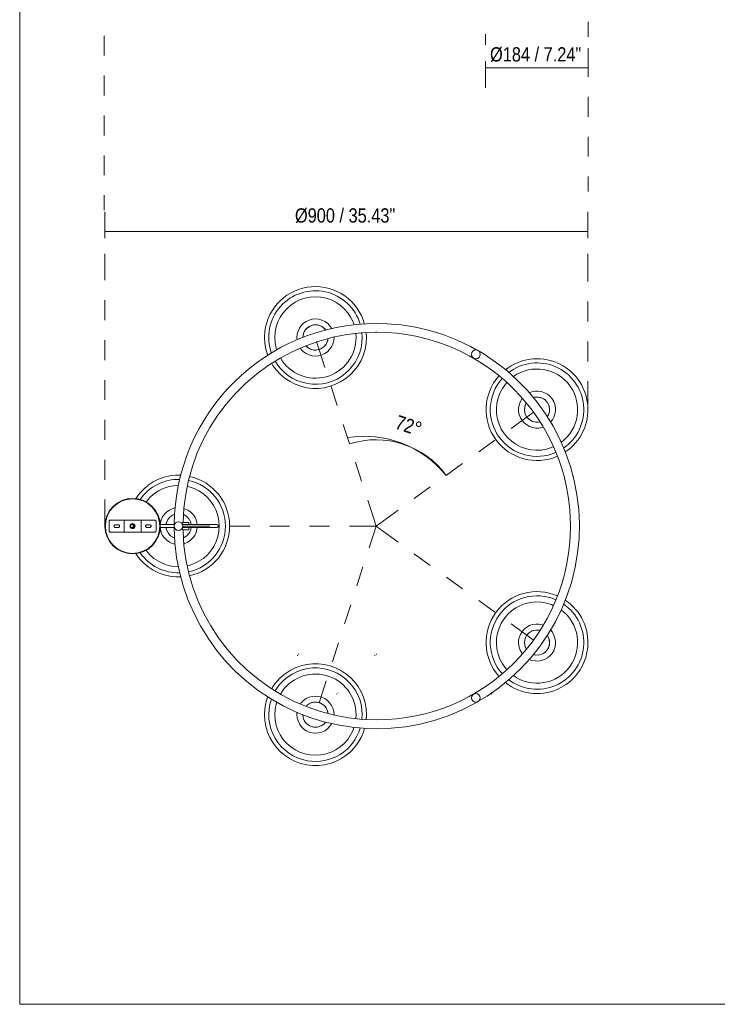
# Model space of a CAD drawing. Header units: millimetres. Extents: x 0 to 8.3, y 0 to 11.7.
# Tile 1 of 4: x 0 to 4.1, y 0 to 5.8. Entities that reach past the tile are written whole.
import ezdxf

# ---------------------------------------------------------------- set-up
doc = ezdxf.new("R2010")
doc.units = ezdxf.units.MM
doc.layers.add('PDF_Geometría', color=7, linetype='Continuous')
doc.layers.add('PDF_Texto', color=7, linetype='Continuous', true_color=0x5b5b5b)
doc.styles.add('PDF Arial Narrow', font='ARIALN.TTF')

msp = doc.modelspace()

# ---------------------------------------------------------------- linework, layer by layer
at = {"layer": 'PDF_Geometría', "lineweight": 18}
msp.add_lwpolyline([(0.0016, 11.6917), (0.0016, 0), (8.2684, 0), (8.2684, 11.6917)], close=True, dxfattribs=at)
at = {"layer": 'PDF_Geometría', "color": 254, "lineweight": 9, "true_color": 0xd2d2d2}
for points in [[(3.3689, 5.8194), (3.3689, 5.7299)], [(0.5026, 5.7374), (0.5026, 5.6193)], [(2.7623, 5.7471), (2.7623, 5.6831)], [(3.3689, 5.6118), (3.3689, 5.4937)], [(0.5026, 5.5012), (0.5026, 5.3831)], [(3.3689, 5.3756), (3.3689, 5.2575)], [(0.5026, 5.265), (0.5026, 5.1469)], [(3.3689, 5.1394), (3.3689, 5.0213)], [(0.5026, 5.0288), (0.5026, 4.9107)], [(3.3689, 4.9032), (3.3689, 4.8138)], [(0.5026, 4.7926), (0.5026, 4.704)], [(0.5056, 4.2885), (0.5056, 4.4448)], [(3.3687, 4.2807), (3.3687, 4.4448)], [(0.5056, 4.0523), (0.5056, 4.1704)], [(3.3687, 4.0445), (3.3687, 4.1626)], [(0.5056, 3.8161), (0.5056, 3.9342)], [(1.8104, 3.7725), (1.7611, 3.9255)], [(3.3687, 3.8083), (3.3687, 3.9264)], [(0.5056, 3.5799), (0.5056, 3.698)], [(3.3687, 3.5262), (3.3687, 3.6902)], [(1.8828, 3.5476), (1.8466, 3.66)], [(2.9129, 3.4116), (3.0431, 3.5059)], [(0.5056, 3.3437), (0.5056, 3.4618)], [(1.9552, 3.3228), (1.919, 3.4352)], [(2.7216, 3.2731), (2.8172, 3.3424)], [(0.5056, 3.1075), (0.5056, 3.2256)], [(2.0276, 3.098), (1.9914, 3.2104)], [(2.5303, 3.1346), (2.6259, 3.2039)], [(2.3389, 2.9961), (2.4346, 3.0654)], [(0.5056, 2.8331), (0.5056, 2.9894)], [(2.2433, 2.9268), (2.1131, 2.8326), (2.0638, 2.9856)], [(0.9689, 2.8326), (1.1289, 2.8326)], [(1.247, 2.8326), (1.3651, 2.8326)], [(1.4831, 2.8326), (1.6012, 2.8326)], [(1.7193, 2.8326), (1.8374, 2.8326)], [(1.9555, 2.8326), (2.1155, 2.8326)], [(2.0713, 2.703), (2.1131, 2.8326), (2.2433, 2.7383)], [(2.3389, 2.669), (2.4346, 2.5998)], [(2.0351, 2.5906), (1.9989, 2.4782)], [(2.5303, 2.5305), (2.6259, 2.4613)], [(2.7216, 2.392), (2.8172, 2.3228)], [(1.9627, 2.3658), (1.9265, 2.2533)], [(2.9129, 2.2535), (3.0431, 2.1592)], [(1.8903, 2.1409), (1.8541, 2.0285)], [(1.8179, 1.9161), (1.7761, 1.7865)]]:
    msp.add_lwpolyline(points, dxfattribs=at)
at = {"layer": 'PDF_Geometría', "color": 251, "lineweight": 9, "true_color": 0x5b5b5b}
for points in [[(2.7623, 5.4285), (2.7623, 5.5466), (3.3689, 5.5466), (3.3689, 5.6647)], [(2.7623, 5.5466), (2.7623, 5.586)], [(3.3689, 5.5466), (3.3689, 5.5072)], [(0.5056, 4.6949), (0.5056, 4.5768), (3.3687, 4.5768), (3.3687, 4.6949)], [(0.5056, 4.5768), (0.5056, 4.5374)], [(3.3687, 4.5768), (3.3687, 4.5374)], [(1.9562, 3.3196), (1.9562, 3.3196)], [(2.5276, 3.1327), (2.5276, 3.1327)]]:
    msp.add_lwpolyline(points, dxfattribs=at)
at = {"layer": 'PDF_Geometría', "lineweight": 20}
for points in [[(2.0447, 4.0298, 0.824668), (1.4544, 3.9849), (1.4523, 3.9499), (1.4544, 3.9148), (1.4605, 3.8802), (1.4705, 3.8466), (1.4717, 3.8439)], [(2.7106, 3.8754), (2.6724, 3.8971), (2.5944, 3.9343), (2.514, 3.9657), (2.4316, 3.9913), (2.3475, 4.0109), (2.2623, 4.0244), (2.1763, 4.0317), (2.1172, 4.0332, 0.412401), (0.9174, 2.8414)], [(1.6859, 3.9802), (1.6811, 3.9654), (1.6794, 3.9502, -0.729701), (1.8146, 3.9938), (1.8041, 4.0054)], [(0.9639, 2.8477), (0.965, 2.8493), (0.9682, 2.8532), (0.9694, 2.8547), (0.9694, 2.8547), (0.9742, 2.939), (0.9851, 3.0227), (1.0021, 3.1053), (1.0251, 3.1865), (1.0541, 3.2658), (1.0888, 3.3428), (1.129, 3.417), (1.1746, 3.488), (1.2253, 3.5555), (1.2808, 3.6191), (1.3409, 3.6784), (1.4051, 3.7331), (1.4732, 3.783), (1.5448, 3.8278), (1.6194, 3.8672), (1.6968, 3.9009), (1.7764, 3.9289), (1.8579, 3.951), (1.9408, 3.9671), (2.0246, 3.977), (2.1089, 3.9807), (2.1172, 3.9807, -1), (2.1172, 1.6847), (2.0329, 1.6878), (1.949, 1.6971), (1.866, 1.7125), (1.7844, 1.734), (1.7046, 1.7614), (1.627, 1.7946), (1.552, 1.8335), (1.4801, 1.8777), (1.4117, 1.9271), (1.347, 1.9814), (1.2866, 2.0403), (1.2306, 2.1034), (1.1794, 2.1706), (1.1333, 2.2413), (1.0925, 2.3152), (1.0572, 2.3918), (1.0277, 2.4709), (1.0041, 2.552), (0.9865, 2.6345), (0.975, 2.7181), (0.9696, 2.8024), (0.9694, 2.8107), (0.9694, 2.8107), (0.9682, 2.8122), (0.965, 2.816), (0.9639, 2.8176)], [(1.5159, 3.8094), (1.5227, 3.7976), (1.5419, 3.7718), (1.564, 3.7483), (1.5887, 3.7276), (1.6156, 3.7099), (1.6444, 3.6955), (1.6747, 3.6844), (1.706, 3.677, 0.466306), (2.0312, 3.9499), (2.0296, 3.9769)], [(1.5463, 3.8285, 0.765532), (1.9949, 3.9499), (1.9933, 3.9732)], [(2.8411, 3.7222, 0.352895), (2.8227, 3.3452, 0.353948), (3.188, 3.2467)], [(2.8601, 3.7064, 0.353632), (2.8427, 3.3598, 0.353909), (3.1781, 3.2693)], [(1.0026, 2.5624, 0.353716), (1.2205, 2.8327, 0.353716), (1.0026, 3.1029)], [(1.0083, 2.5384, 0.353298), (1.2453, 2.8327, 0.353297), (1.0083, 3.127)], [(0.6628, 2.8249, 0.668465), (0.6758, 2.8354), (0.6751, 2.8372), (0.6736, 2.8391), (0.6718, 2.8405), (0.6696, 2.8414), (0.6673, 2.8417), (0.6649, 2.8414), (0.6628, 2.8405)], [(3.188, 2.4187, 0.353954), (2.8227, 2.3202, 0.352895), (2.8411, 1.9431)], [(3.1781, 2.3961, 0.353909), (2.8427, 2.3056, 0.353632), (2.8601, 1.9589)], [(2.0296, 1.6884), (2.0312, 1.7157, 0.466306), (1.706, 1.9886), (1.6747, 1.9812), (1.6444, 1.9701), (1.6156, 1.9557), (1.5887, 1.938), (1.564, 1.9173), (1.5419, 1.8938), (1.5227, 1.868), (1.5158, 1.856)], [(1.9933, 1.6922), (1.9949, 1.7157, 0.766085), (1.5461, 1.8368)], [(1.493, 1.8077, 0.463451), (1.706, 1.4429, 0.382075), (2.0192, 1.6367)], [(1.8135, 1.6713, -0.72238), (1.6795, 1.715), (1.6811, 1.7002)]]:
    msp.add_lwpolyline(points, format="xyb", dxfattribs=at)
for points in [[(1.9824, 4.0247), (1.9766, 4.042), (1.9626, 4.0702), (1.9451, 4.0964), (1.9244, 4.1201), (1.9007, 4.1408), (1.8745, 4.1583), (1.8463, 4.1723), (1.8165, 4.1824), (1.7856, 4.1885), (1.7542, 4.1906), (1.7227, 4.1885), (1.6919, 4.1824), (1.662, 4.1723), (1.6338, 4.1583), (1.6076, 4.1408), (1.5839, 4.1201), (1.5632, 4.0964), (1.5457, 4.0702), (1.5318, 4.042), (1.5216, 4.0122), (1.5155, 3.9813), (1.5134, 3.9499), (1.5155, 3.9184), (1.5216, 3.8876), (1.5256, 3.8759)], [(1.6457, 3.9354), (1.6444, 3.9499), (1.6461, 3.9689), (1.651, 3.9874), (1.6591, 4.0047), (1.6701, 4.0204), (1.6836, 4.0339), (1.6993, 4.0449), (1.7166, 4.053), (1.7351, 4.0579), (1.7542, 4.0596), (1.7732, 4.0579), (1.7917, 4.053), (1.809, 4.0449), (1.8247, 4.0339), (1.8382, 4.0204), (1.8492, 4.0047), (1.8505, 4.0019)], [(1.4949, 3.7962), (1.502, 3.784), (1.5229, 3.7558), (1.547, 3.7303), (1.5739, 3.7078), (1.6032, 3.6885), (1.6346, 3.6727), (1.6676, 3.6607), (1.7017, 3.6526), (1.7366, 3.6485), (1.7717, 3.6485), (1.8066, 3.6526), (1.8407, 3.6607), (1.8737, 3.6727), (1.9051, 3.6885), (1.9344, 3.7078), (1.9613, 3.7303), (1.9854, 3.7558), (2.0063, 3.784), (2.0239, 3.8144), (2.0378, 3.8466), (2.0478, 3.8802), (2.0539, 3.9148), (2.056, 3.9499), (2.0543, 3.978)], [(1.716, 4.014), (1.7042, 4.0054), (1.6937, 3.9938)], [(1.7463, 4.0241), (1.7311, 4.0209)], [(1.7915, 4.0145), (1.7772, 4.0209), (1.762, 4.0241)], [(1.8638, 3.9513), (1.8639, 3.9499), (1.8622, 3.9308), (1.8573, 3.9123), (1.8492, 3.895), (1.8382, 3.8793), (1.8247, 3.8658), (1.809, 3.8548), (1.7917, 3.8467), (1.7732, 3.8418), (1.7542, 3.8401), (1.7351, 3.8418), (1.7166, 3.8467), (1.6993, 3.8548), (1.6836, 3.8658), (1.6701, 3.8793), (1.6648, 3.8868)], [(1.6988, 3.9007), (1.7056, 3.893), (1.7238, 3.8815), (1.7444, 3.8757), (1.7659, 3.876), (1.7864, 3.8824), (1.8043, 3.8943), (1.818, 3.9109), (1.8264, 3.9306), (1.8281, 3.9435)], [(1.8041, 3.8943), (1.8146, 3.9059), (1.8224, 3.9195), (1.8272, 3.9343), (1.8282, 3.9435)], [(1.6985, 3.9006), (1.7042, 3.8943), (1.7168, 3.8852)], [(1.7311, 3.8788), (1.7463, 3.8756), (1.7611, 3.8756)], [(1.7772, 3.8788), (1.7915, 3.8852)], [(2.7229, 1.797), (2.7705, 1.8254), (2.8411, 1.875), (2.9081, 1.9295), (2.9709, 1.9886), (3.0294, 2.0522), (3.0831, 2.1197), (3.1318, 2.191), (3.1753, 2.2655), (3.2133, 2.343), (3.2457, 2.423), (3.2722, 2.5052), (3.2928, 2.589), (3.3072, 2.6741), (3.3156, 2.76), (3.3177, 2.8463), (3.3136, 2.9325), (3.3033, 3.0182), (3.2869, 3.103), (3.2645, 3.1863), (3.2361, 3.2679), (3.2019, 3.3471), (3.1622, 3.4237), (3.117, 3.4973), (3.0667, 3.5674), (3.0114, 3.6337), (2.9515, 3.6959), (2.8874, 3.7536), (2.8192, 3.8066), (2.7474, 3.8545), (2.7233, 3.8682)], [(2.8882, 3.6833), (2.8798, 3.6741), (2.8616, 3.6484), (2.847, 3.6205), (2.8361, 3.591), (2.8291, 3.5603), (2.8262, 3.5289), (2.8275, 3.4975), (2.8328, 3.4664), (2.8421, 3.4364), (2.8553, 3.4078), (2.8721, 3.3811), (2.8922, 3.3569), (2.9154, 3.3355), (2.9411, 3.3174), (2.969, 3.3027), (2.9985, 3.2918), (3.0292, 3.2849), (3.0606, 3.282), (3.092, 3.2832), (3.1231, 3.2886), (3.1531, 3.2979), (3.1634, 3.3026)], [(3.0206, 3.622), (3.0366, 3.6281), (3.0554, 3.6318), (3.0745, 3.6321), (3.0934, 3.6291), (3.1115, 3.6229), (3.1282, 3.6136), (3.1431, 3.6016), (3.1556, 3.5871), (3.1655, 3.5707), (3.1723, 3.5529), (3.176, 3.5341), (3.1763, 3.515), (3.1733, 3.4961), (3.1671, 3.478), (3.1578, 3.4613), (3.1472, 3.4481)], [(3.1031, 3.4195), (3.0971, 3.4172), (3.0783, 3.4135), (3.0592, 3.4132), (3.0403, 3.4162), (3.0222, 3.4224), (3.0055, 3.4317), (2.9906, 3.4437), (2.9781, 3.4581), (2.9682, 3.4745), (2.9614, 3.4924), (2.9577, 3.5112), (2.9574, 3.5303), (2.9604, 3.5492), (2.9666, 3.5673), (2.9759, 3.584), (2.9799, 3.5889)], [(3.0031, 3.561), (3.0011, 3.5582), (2.9937, 3.5381), (2.9923, 3.5167), (2.9971, 3.4957), (3.0064, 3.4787), (3.0213, 3.4633), (3.0401, 3.4528), (3.061, 3.4481), (3.0825, 3.4495), (3.0836, 3.4499)], [(3.0591, 3.5969), (3.0441, 3.5937)], [(3.1274, 3.48), (3.1326, 3.487), (3.14, 3.5072), (3.1414, 3.5286), (3.1366, 3.5495), (3.1274, 3.5666), (3.1124, 3.582), (3.0936, 3.5925), (3.0727, 3.5972), (3.0513, 3.5958), (3.0445, 3.5933)], [(3.1168, 3.5781), (3.1042, 3.5873), (3.0899, 3.5937), (3.0747, 3.5969)], [(3.1399, 3.5382), (3.1351, 3.553), (3.1273, 3.5665), (3.1174, 3.5775)], [(2.9986, 3.553), (2.9938, 3.5382), (2.9922, 3.5226), (2.9938, 3.5071)], [(3.1399, 3.5071), (3.1416, 3.5226)], [(2.9986, 3.4922), (3.0064, 3.4787), (3.0169, 3.4671), (3.0295, 3.4579)], [(3.0438, 3.4516), (3.0591, 3.4483), (3.0747, 3.4483)], [(3.1278, 3.4795), (3.1351, 3.4922)], [(0.9562, 3.134), (0.9259, 3.134), (0.891, 3.1299), (0.8569, 3.1218), (0.8239, 3.1098), (0.7925, 3.0941), (0.7632, 3.0748), (0.7363, 3.0522), (0.7122, 3.0267), (0.6913, 2.9985), (0.6895, 2.9954)], [(0.9419, 3.0733), (0.912, 3.0714), (0.8811, 3.0652), (0.8513, 3.0551), (0.8231, 3.0412), (0.7969, 3.0237), (0.7732, 3.0029), (0.7525, 2.9792), (0.7501, 2.9756)], [(0.9941, 2.5979), (1.0058, 2.6002), (1.0356, 2.6103), (1.0638, 2.6242), (1.09, 2.6417), (1.1137, 2.6625), (1.1344, 2.6861), (1.1519, 2.7123), (1.1659, 2.7406), (1.176, 2.7704), (1.1821, 2.8013), (1.1842, 2.8327), (1.1821, 2.8641), (1.176, 2.895), (1.1659, 2.9248), (1.1519, 2.9531), (1.1344, 2.9792), (1.1137, 3.0029), (1.09, 3.0237), (1.0638, 3.0412), (1.0356, 3.0551), (1.0058, 3.0652), (0.9941, 3.0675)], [(0.8345, 2.8415), (0.8354, 2.8517), (0.8403, 2.8702), (0.8484, 2.8876), (0.8594, 2.9032), (0.8729, 2.9167), (0.8886, 2.9277), (0.9059, 2.9358), (0.9217, 2.94)], [(0.9746, 2.9375), (0.981, 2.9358), (0.9983, 2.9277), (1.014, 2.9167), (1.0275, 2.9032), (1.0385, 2.8876), (1.0466, 2.8702), (1.0515, 2.8517), (1.0524, 2.8417)], [(0.6122, 2.8688), (0.6112, 2.8688), (0.6098, 2.8688), (0.6082, 2.8688), (0.6065, 2.8688)], [(0.6169, 2.8688), (0.6149, 2.8688), (0.6135, 2.8688)], [(0.6262, 2.8688), (0.6228, 2.8688), (0.6197, 2.8688), (0.6177, 2.8688)], [(0.6197, 2.7966), (0.6197, 2.8688)], [(0.7275, 2.8688), (0.7262, 2.8688), (0.7241, 2.8688), (0.7214, 2.8688), (0.7182, 2.8688), (0.7148, 2.8688)], [(0.7214, 2.8688), (0.7214, 2.7966)], [(0.7345, 2.8688), (0.7328, 2.8688), (0.7312, 2.8688), (0.7298, 2.8688), (0.7288, 2.8688)], [(0.8752, 2.8631), (0.8704, 2.8482), (0.8697, 2.8416)], [(0.92, 2.9029), (0.9112, 2.9002), (0.8933, 2.8882), (0.8796, 2.8717), (0.8712, 2.8519), (0.8698, 2.8416)], [(0.8935, 2.8882), (0.883, 2.8766)], [(0.92, 2.9036), (0.9061, 2.8974)], [(1.0169, 2.8417), (1.0152, 2.8539), (1.0062, 2.8734), (0.992, 2.8896), (0.9738, 2.901), (0.9724, 2.9014)], [(1.0039, 2.8766), (0.9934, 2.8882), (0.9808, 2.8974)], [(1.0172, 2.8417), (1.0165, 2.8482), (1.0117, 2.8631)], [(0.6667, 2.8468), (0.6705, 2.8468), (0.6743, 2.8468)], [(0.6743, 2.8186), (0.6705, 2.8186), (0.6667, 2.8186)], [(0.667, 2.8427), (0.6669, 2.8414)], [(0.6669, 2.824), (0.667, 2.8227)], [(0.6765, 2.8417), (0.6687, 2.8417), (0.6673, 2.8417)], [(0.6765, 2.8237), (0.6687, 2.8237), (0.6673, 2.8237)], [(0.9182, 2.8417), (0.9117, 2.8417), (0.867, 2.8417), (0.8341, 2.8417)], [(0.9182, 2.8237), (0.9117, 2.8237), (0.867, 2.8237), (0.8341, 2.8237)], [(0.9217, 2.7254), (0.9059, 2.7296), (0.8886, 2.7377), (0.8729, 2.7486), (0.8594, 2.7622), (0.8484, 2.7778), (0.8403, 2.7952), (0.8354, 2.8136), (0.8345, 2.8237)], [(0.8697, 2.8237), (0.8704, 2.8172), (0.8752, 2.8023), (0.883, 2.7888), (0.8935, 2.7772)], [(0.87, 2.8237), (0.8717, 2.8114), (0.8807, 2.7919), (0.8949, 2.7758), (0.9131, 2.7643), (0.9192, 2.7626)], [(0.9169, 2.8237), (0.9168, 2.8191), (0.9209, 2.7328), (0.9312, 2.6471), (0.9476, 2.5624), (0.97, 2.479), (0.9984, 2.3975), (1.0325, 2.3182), (1.0723, 2.2416), (1.1175, 2.1681), (1.1678, 2.098), (1.2231, 2.0316), (1.2829, 1.9695), (1.3471, 1.9117), (1.4153, 1.8588), (1.4871, 1.8109), (1.5621, 1.7682), (1.6401, 1.7311), (1.7204, 1.6997), (1.8029, 1.6741), (1.8869, 1.6545), (1.9722, 1.641), (2.0582, 1.6336), (2.1172, 1.6322), (2.2035, 1.6353), (2.2893, 1.6446), (2.3742, 1.66), (2.4578, 1.6815), (2.5397, 1.709), (2.6193, 1.7422), (2.6964, 1.7811), (2.7124, 1.7907)], [(1.0035, 2.8417), (1.0519, 2.8417), (1.0895, 2.8417), (1.1127, 2.8417), (1.1345, 2.8417), (1.1498, 2.8417), (1.1642, 2.8417), (1.168, 2.8417), (1.148, 2.8417), (1.1245, 2.8417), (1.0971, 2.8417), (1.0661, 2.8417), (1.0321, 2.8417), (0.9949, 2.8417), (0.9671, 2.8417)], [(1.0035, 2.8237), (1.0519, 2.8237), (1.0895, 2.8237), (1.1127, 2.8237), (1.1345, 2.8237), (1.1498, 2.8237), (1.1642, 2.8237), (1.168, 2.8237), (1.148, 2.8237), (1.1245, 2.8237), (1.0971, 2.8237), (1.0661, 2.8237), (1.0321, 2.8237), (0.9949, 2.8237), (0.9671, 2.8237)], [(1.0029, 2.8539), (1.0029, 2.8517), (1.0029, 2.8482), (1.0029, 2.8437), (1.0029, 2.8417), (1.0029, 2.8426), (1.0029, 2.8438), (1.0029, 2.8426), (1.0029, 2.8417), (1.0029, 2.8437), (1.0029, 2.8482), (1.0029, 2.8517), (1.0029, 2.8539), (1.0029, 2.8547), (0.9694, 2.8547)], [(0.9694, 2.8107), (1.0029, 2.8107), (1.0029, 2.8114), (1.0029, 2.8136), (1.0029, 2.8171), (1.0029, 2.8217), (1.0029, 2.8239), (1.0029, 2.8227), (1.0029, 2.8216), (1.0029, 2.8227), (1.0029, 2.8237), (1.0029, 2.8217), (1.0029, 2.8171), (1.0029, 2.8136), (1.0029, 2.8114)], [(0.9723, 2.7642), (0.9757, 2.7652), (0.9936, 2.7772), (1.0073, 2.7937), (1.0157, 2.8134), (1.0171, 2.8237)], [(1.0524, 2.8237), (1.0515, 2.8136), (1.0466, 2.7952), (1.0385, 2.7778), (1.0275, 2.7622), (1.014, 2.7486), (0.9983, 2.7377), (0.981, 2.7296), (0.9746, 2.7279)], [(0.9808, 2.768), (0.9934, 2.7772), (1.0039, 2.7888), (1.0117, 2.8023)], [(1.0165, 2.8172), (1.0172, 2.8237)], [(1.1683, 2.8417), (1.1717, 2.8411), (1.174, 2.8397), (1.1755, 2.8382), (1.1769, 2.8355), (1.1773, 2.8327), (1.1767, 2.8293), (1.1747, 2.8263), (1.1718, 2.8244), (1.1684, 2.8237), (1.1683, 2.8237)], [(0.6065, 2.7966), (0.6082, 2.7966), (0.6098, 2.7966), (0.6112, 2.7966), (0.6122, 2.7966)], [(0.6135, 2.7966), (0.6149, 2.7966), (0.6169, 2.7966)], [(0.6177, 2.7966), (0.6197, 2.7966), (0.6228, 2.7966), (0.6262, 2.7966)], [(0.7148, 2.7966), (0.7182, 2.7966), (0.7214, 2.7966), (0.7241, 2.7966), (0.7262, 2.7966), (0.7275, 2.7966)], [(0.7288, 2.7966), (0.7298, 2.7966), (0.7312, 2.7966), (0.7328, 2.7966), (0.7345, 2.7966)], [(0.9061, 2.768), (0.92, 2.7618)], [(0.7501, 2.6897), (0.7525, 2.6861), (0.7732, 2.6625), (0.7969, 2.6417), (0.8231, 2.6242), (0.8513, 2.6103), (0.8811, 2.6002), (0.912, 2.594), (0.9419, 2.5921)], [(0.6894, 2.6701), (0.6913, 2.6668), (0.7122, 2.6387), (0.7363, 2.6131), (0.7632, 2.5906), (0.7925, 2.5713), (0.8239, 2.5555), (0.8569, 2.5435), (0.891, 2.5354), (0.9259, 2.5314), (0.9562, 2.5314)], [(3.1634, 2.3628), (3.1531, 2.3675), (3.1231, 2.3768), (3.092, 2.3822), (3.0606, 2.3834), (3.0292, 2.3805), (2.9985, 2.3736), (2.969, 2.3627), (2.9411, 2.348), (2.9154, 2.3298), (2.8922, 2.3085), (2.8721, 2.2842), (2.8553, 2.2576), (2.8421, 2.229), (2.8328, 2.1989), (2.8275, 2.1679), (2.8262, 2.1364), (2.8291, 2.1051), (2.8361, 2.0744), (2.847, 2.0448), (2.8616, 2.017), (2.8798, 1.9913), (2.8882, 1.9822)], [(2.9799, 2.0764), (2.9759, 2.0814), (2.9666, 2.0981), (2.9604, 2.1162), (2.9574, 2.1351), (2.9577, 2.1542), (2.9614, 2.173), (2.9682, 2.1909), (2.9781, 2.2072), (2.9906, 2.2217), (3.0055, 2.2337), (3.0222, 2.243), (3.0403, 2.2492), (3.0592, 2.2522), (3.0783, 2.2519), (3.0971, 2.2482), (3.1031, 2.2459)], [(3.0836, 2.2152), (3.0804, 2.2163), (3.059, 2.2171), (3.0382, 2.2118), (3.0197, 2.2008), (3.0064, 2.1867), (2.9964, 2.1677), (2.9922, 2.1466), (2.9941, 2.1253), (3.0021, 2.1053), (3.003, 2.1042)], [(3.1471, 2.2173), (3.1578, 2.2041), (3.1671, 2.1874), (3.1733, 2.1693), (3.1763, 2.1504), (3.176, 2.1313), (3.1723, 2.1125), (3.1655, 2.0947), (3.1556, 2.0783), (3.1431, 2.0638), (3.1282, 2.0518), (3.1115, 2.0425), (3.0934, 2.0363), (3.0745, 2.0333), (3.0554, 2.0336), (3.0366, 2.0373), (3.0206, 2.0434)], [(3.0747, 2.217), (3.0591, 2.217), (3.0438, 2.2138), (3.0295, 2.2074)], [(3.0169, 2.1983), (3.0064, 2.1867), (2.9986, 2.1731), (2.9938, 2.1583)], [(3.0445, 2.0722), (3.0533, 2.0692), (3.0748, 2.0684), (3.0956, 2.0737), (3.114, 2.0847), (3.1274, 2.0988), (3.1374, 2.1178), (3.1416, 2.1389), (3.1396, 2.1602), (3.1316, 2.1802), (3.1275, 2.1854)], [(3.1042, 2.0781), (3.1168, 2.0872), (3.1273, 2.0988), (3.1351, 2.1124), (3.1399, 2.1272), (3.1416, 2.1428), (3.1399, 2.1583)], [(3.1351, 2.1731), (3.1278, 2.1859)], [(2.9922, 2.1428), (2.9938, 2.1272), (2.9986, 2.1124)], [(1.6468, 2.0672), (1.6468, 2.0645)], [(1.6562, 2.0753), (1.6562, 2.0726)], [(2.1061, 2.0672), (2.1061, 2.0644)], [(2.1155, 2.0753), (2.1155, 2.0725)], [(3.0441, 2.0716), (3.0591, 2.0685)], [(3.0747, 2.0685), (3.0899, 2.0717)], [(2.0543, 1.6874), (2.056, 1.7157), (2.0539, 1.7508), (2.0478, 1.7853), (2.0378, 1.819), (2.0239, 1.8512), (2.0063, 1.8816), (1.9854, 1.9097), (1.9613, 1.9353), (1.9344, 1.9578), (1.9051, 1.9771), (1.8737, 1.9929), (1.8407, 2.0049), (1.8066, 2.013), (1.7717, 2.0171), (1.7366, 2.0171), (1.7017, 2.013), (1.6676, 2.0049), (1.6346, 1.9929), (1.6032, 1.9771), (1.5739, 1.9578), (1.547, 1.9353), (1.5229, 1.9097), (1.502, 1.8816), (1.4948, 1.8692)], [(1.4716, 1.8214), (1.4705, 1.819), (1.4605, 1.7853), (1.4544, 1.7508), (1.4523, 1.7157), (1.4544, 1.6807), (1.4605, 1.6461), (1.4705, 1.6125), (1.4844, 1.5803), (1.502, 1.5499), (1.5229, 1.5217), (1.547, 1.4962), (1.5739, 1.4736), (1.6032, 1.4544), (1.6346, 1.4386), (1.6676, 1.4266), (1.7017, 1.4185), (1.7366, 1.4144), (1.7717, 1.4144), (1.8066, 1.4185), (1.8407, 1.4266), (1.8737, 1.4386), (1.9051, 1.4544), (1.9344, 1.4736), (1.9613, 1.4962), (1.9854, 1.5217), (2.0063, 1.5499), (2.0239, 1.5803), (2.0378, 1.6125), (2.0447, 1.6355)], [(1.6647, 1.7786), (1.6701, 1.7863), (1.6836, 1.7998), (1.6993, 1.8108), (1.7166, 1.8188), (1.7351, 1.8238), (1.7542, 1.8255), (1.7732, 1.8238), (1.7917, 1.8188), (1.809, 1.8108), (1.8247, 1.7998), (1.8382, 1.7863), (1.8492, 1.7706), (1.8573, 1.7533), (1.8622, 1.7348), (1.8639, 1.7157), (1.8637, 1.7141)], [(1.8765, 1.8375), (1.8791, 1.8375)], [(1.8859, 1.8456), (1.8885, 1.8456)], [(2.795, 1.8375), (2.7977, 1.8375)], [(2.8044, 1.8456), (2.8071, 1.8456)], [(1.5255, 1.7896), (1.5216, 1.778), (1.5155, 1.7472), (1.5134, 1.7157), (1.5155, 1.6843), (1.5216, 1.6534), (1.5318, 1.6236), (1.5457, 1.5954), (1.5632, 1.5692), (1.5839, 1.5455), (1.6076, 1.5248), (1.6338, 1.5073), (1.662, 1.4933), (1.6919, 1.4832), (1.7227, 1.4771), (1.7542, 1.475), (1.7856, 1.4771), (1.8165, 1.4832), (1.8463, 1.4933), (1.8745, 1.5073), (1.9007, 1.5248), (1.9244, 1.5455), (1.9451, 1.5692), (1.9626, 1.5954), (1.9766, 1.6236), (1.9823, 1.6407)], [(1.7168, 1.7804), (1.7042, 1.7713), (1.6984, 1.7648)], [(1.8281, 1.7219), (1.8259, 1.737), (1.8169, 1.7565), (1.8027, 1.7726), (1.7845, 1.7841), (1.7639, 1.7899), (1.7424, 1.7896), (1.7219, 1.7832), (1.704, 1.7713), (1.6986, 1.7647)], [(1.7463, 1.79), (1.7311, 1.7868)], [(1.7915, 1.7804), (1.7772, 1.7868), (1.762, 1.79)], [(1.8146, 1.7596), (1.8041, 1.7713)], [(1.8504, 1.6635), (1.8492, 1.6609), (1.8382, 1.6452), (1.8247, 1.6317), (1.809, 1.6207), (1.7917, 1.6126), (1.7732, 1.6077), (1.7542, 1.606), (1.7351, 1.6077), (1.7166, 1.6126), (1.6993, 1.6207), (1.6836, 1.6317), (1.6701, 1.6452), (1.6591, 1.6609), (1.651, 1.6782), (1.6461, 1.6967), (1.6444, 1.7157), (1.6457, 1.73)], [(1.8282, 1.7218), (1.8272, 1.7313), (1.8224, 1.7461)], [(1.6859, 1.6854), (1.6937, 1.6718), (1.7042, 1.6602), (1.7168, 1.651)], [(1.7311, 1.6447), (1.7463, 1.6414), (1.7611, 1.6414)], [(1.7772, 1.6447), (1.7915, 1.651)], [(1.8041, 1.6602), (1.8141, 1.6713)]]:
    msp.add_lwpolyline(points, dxfattribs=at)
at = {"layer": 'PDF_Geometría', "color": 251, "lineweight": 9, "true_color": 0x5b5b5b}
msp.add_lwpolyline([(1.9562, 3.3196, -0.324658), (2.5276, 3.1327), (2.5594, 3.1557)], format="xyb", dxfattribs=at)
at = {"layer": 'PDF_Geometría', "lineweight": 20}
for points in [[(0.6705, 2.6713), (0.702, 2.6744), (0.7322, 2.6835), (0.7601, 2.6984), (0.7845, 2.7185), (0.8046, 2.7429), (0.8195, 2.7707), (0.8288, 2.801), (0.8319, 2.8324), (0.8289, 2.8639), (0.8198, 2.8941), (0.8049, 2.922), (0.7849, 2.9465), (0.7606, 2.9666), (0.7327, 2.9816), (0.7025, 2.9909), (0.6711, 2.9941), (0.6705, 2.9941), (0.6391, 2.991), (0.6088, 2.9818), (0.5809, 2.9669), (0.5565, 2.9469), (0.5364, 2.9225), (0.5215, 2.8946), (0.5123, 2.8644), (0.5091, 2.833), (0.5122, 2.8015), (0.5213, 2.7712), (0.5361, 2.7433), (0.5561, 2.7189), (0.5805, 2.6987), (0.6083, 2.6838), (0.6385, 2.6745), (0.67, 2.6713)], [(0.8099, 2.8589), (0.8099, 2.8064), (0.8096, 2.8039), (0.8086, 2.8015), (0.807, 2.7995), (0.805, 2.7979), (0.8026, 2.7969), (0.8001, 2.7966), (0.7345, 2.7966), (0.7311, 2.7966), (0.7279, 2.7966), (0.7252, 2.7966), (0.7231, 2.7966), (0.7218, 2.7966), (0.7214, 2.7966), (0.7211, 2.7966), (0.7205, 2.7966), (0.7194, 2.7966), (0.7181, 2.7966), (0.7165, 2.7966), (0.7148, 2.7966), (0.6262, 2.7966), (0.6245, 2.7966), (0.6229, 2.7966), (0.6216, 2.7966), (0.6205, 2.7966), (0.6199, 2.7966), (0.6197, 2.7966), (0.6192, 2.7966), (0.6179, 2.7966), (0.6158, 2.7966), (0.6131, 2.7966), (0.6099, 2.7966), (0.6065, 2.7966), (0.5409, 2.7966), (0.5384, 2.7969), (0.536, 2.7979), (0.534, 2.7995), (0.5324, 2.8015), (0.5314, 2.8039), (0.5311, 2.8064), (0.5311, 2.8589), (0.5314, 2.8615), (0.5324, 2.8639), (0.534, 2.8659), (0.536, 2.8675), (0.5384, 2.8684), (0.5409, 2.8688), (0.6065, 2.8688), (0.6099, 2.8688), (0.6131, 2.8688), (0.6158, 2.8688), (0.6179, 2.8688), (0.6192, 2.8688), (0.6197, 2.8688), (0.6199, 2.8688), (0.6205, 2.8688), (0.6216, 2.8688), (0.6229, 2.8688), (0.6245, 2.8688), (0.6262, 2.8688), (0.7148, 2.8688), (0.7165, 2.8688), (0.7181, 2.8688), (0.7194, 2.8688), (0.7205, 2.8688), (0.7211, 2.8688), (0.7214, 2.8688), (0.7218, 2.8688), (0.7231, 2.8688), (0.7252, 2.8688), (0.7279, 2.8688), (0.7311, 2.8688), (0.7345, 2.8688), (0.8001, 2.8688), (0.8026, 2.8684), (0.805, 2.8675), (0.807, 2.8659), (0.8086, 2.8639), (0.8096, 2.8615)], [(0.5852, 2.8409), (0.5873, 2.8406), (0.5893, 2.8398), (0.591, 2.8385), (0.5923, 2.8368), (0.5931, 2.8348), (0.5934, 2.8327), (0.5931, 2.8306), (0.5923, 2.8286), (0.591, 2.8269), (0.5893, 2.8256), (0.5873, 2.8248), (0.5852, 2.8245), (0.5688, 2.8245), (0.5666, 2.8248), (0.5647, 2.8256), (0.563, 2.8269), (0.5617, 2.8286), (0.5608, 2.8306), (0.5606, 2.8327), (0.5608, 2.8348), (0.5617, 2.8368), (0.563, 2.8385), (0.5647, 2.8398), (0.5666, 2.8406), (0.5688, 2.8409)], [(0.6705, 2.8212), (0.6786, 2.8246), (0.682, 2.8327), (0.6786, 2.8408), (0.6705, 2.8442), (0.6624, 2.8408), (0.659, 2.8327), (0.6624, 2.8246)], [(0.7723, 2.8245), (0.7558, 2.8245), (0.7537, 2.8248), (0.7517, 2.8256), (0.7501, 2.8269), (0.7487, 2.8286), (0.7479, 2.8306), (0.7476, 2.8327), (0.7479, 2.8348), (0.7487, 2.8368), (0.7501, 2.8385), (0.7517, 2.8398), (0.7537, 2.8406), (0.7558, 2.8409), (0.7723, 2.8409), (0.7744, 2.8406), (0.7764, 2.8398), (0.7781, 2.8385), (0.7794, 2.8368), (0.7802, 2.8348), (0.7805, 2.8327), (0.7802, 2.8306), (0.7794, 2.8286), (0.7781, 2.8269), (0.7764, 2.8256), (0.7744, 2.8248)]]:
    msp.add_lwpolyline(points, close=True, dxfattribs=at)
for centre, radius in [((2.7046, 3.85), 0.0262), ((0.6705, 2.8327), 0.164), ((0.6705, 2.8327), 0.1614), ((0.9426, 2.8327), 0.0262), ((0.6705, 2.8327), 0.0148), ((2.7044, 1.8155), 0.0262)]:
    msp.add_circle(centre, radius, dxfattribs=at)
for centre, radius, start, end in [((1.7539, 3.9501), 0.2768, 16.49285, 199.50136), ((3.067, 3.5228), 0.3016, 303.6601, 128.52093), ((3.0672, 3.5228), 0.2767, 304.54436, 127.47165), ((3.067, 3.5227), 0.2406, 306.23906, 125.51419), ((0.9421, 2.8352), 0.2742, 88.25584, 145.60406), ((0.9421, 2.8302), 0.2742, 214.40509, 271.72373), ((3.067, 2.1426), 0.3016, 231.47857, 56.32328), ((3.0672, 2.1425), 0.2767, 232.52835, 55.45564), ((3.067, 2.1427), 0.2406, 234.51723, 53.7618)]:
    msp.add_arc(centre, radius, start, end, dxfattribs=at)
at = {"layer": 'PDF_Geometría', "color": 251, "lineweight": 9, "true_color": 0x5b5b5b}
msp.add_arc((2.0427, 2.7428), 0.6221, 38.79954, 99.11411, dxfattribs=at)

# ---------------------------------------------------------------- texts
at = {"layer": 'PDF_Texto', "char_height": 0.084498, "attachment_point": 4, "style": 'PDF Arial Narrow'}
for s, insert in [('Ø184 / 7.24"', (2.7884, 5.6254)), ('Ø900 / 35.43"', (1.6326, 4.6712))]:
    msp.add_mtext(s, dxfattribs=dict(at, insert=insert))
at = {"layer": 'PDF_Texto', "insert": (2.2328, 3.4518), "char_height": 0.0845, "attachment_point": 4, "rotation": 341.87812, "style": 'PDF Arial Narrow'}
msp.add_mtext('72°', dxfattribs=at)

doc.saveas('drawing.dxf')
